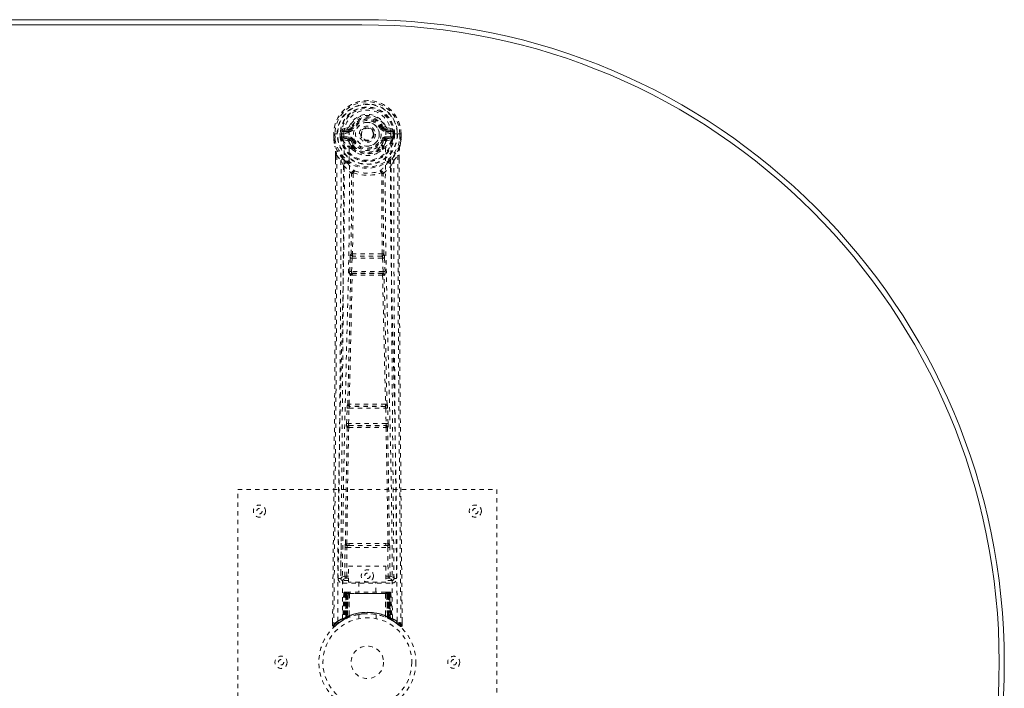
# Model space of a CAD drawing. Header units: inches. Extents: x 27.4 to 110.9, y 47.1 to 76.8.
# Tile 5 of 5: x 88.1 to 110.9, y 61.3 to 76.8. Entities that reach past the tile are written whole.
import ezdxf

# ---------------------------------------------------------------- set-up
doc = ezdxf.new("R2010")
doc.units = ezdxf.units.IN
doc.header["$MEASUREMENT"] = 0
doc.linetypes.add('SLD-Dashed', pattern=[0.075, 0.05, -0.025])
doc.linetypes.add('SLD-Solid', pattern=[0])

msp = doc.modelspace()

# ---------------------------------------------------------------- linework, layer by layer
at = {"color": 7, "linetype": 'SLD-Solid', "lineweight": 15}
for p, q in [((42.288, 76.813), (96.038, 76.813)), ((42.288, 76.695), (96.038, 76.695)), ((96.038, 76.695), (42.288, 76.695))]:
    msp.add_line(p, q, dxfattribs=at)
at = {"color": 7, "linetype": 'SLD-Dashed', "lineweight": 0}
for p, q in [((95.74, 74.34), (95.794, 74.317)), ((95.384, 74.169), (95.384, 74.052)), ((95.388, 74.169), (95.384, 74.169)), ((95.385, 74.17), (95.385, 74.052)), ((95.441, 74.169), (95.388, 74.169)), ((95.413, 74.168), (95.414, 74.052)), ((95.464, 74.168), (95.441, 74.169)), ((95.47, 74.168), (95.464, 74.168)), ((95.62, 74.168), (95.47, 74.168)), ((95.535, 74.096), (95.535, 74.167)), ((95.57, 74.168), (95.564, 74.168)), ((95.564, 74.168), (95.565, 74.097)), ((95.57, 74.09), (95.57, 74.168)), ((95.707, 74.313), (95.588, 74.289)), ((95.618, 74.253), (95.735, 74.273)), ((95.618, 74.253), (95.618, 74.223)), ((95.735, 74.253), (95.618, 74.253)), ((95.735, 74.223), (95.618, 74.223)), ((95.735, 74.273), (95.735, 74.253)), ((95.735, 74.223), (95.735, 74.253)), ((95.79, 74.309), (95.794, 74.317)), ((95.794, 74.317), (95.817, 74.307)), ((96.32, 74.162), (96.319, 74.147)), ((96.32, 74.17), (96.32, 74.162)), ((96.51, 74.307), (96.532, 74.317)), ((96.532, 74.317), (96.536, 74.308)), ((96.592, 74.273), (96.709, 74.253)), ((96.592, 74.273), (96.592, 74.253)), ((96.709, 74.253), (96.592, 74.253)), ((96.592, 74.223), (96.592, 74.253)), ((96.709, 74.223), (96.592, 74.223)), ((96.739, 74.289), (96.62, 74.313)), ((96.706, 74.169), (96.707, 74.168)), ((96.857, 74.168), (96.707, 74.168)), ((96.709, 74.223), (96.709, 74.253)), ((96.756, 74.09), (96.757, 74.168)), ((96.757, 74.168), (96.762, 74.168)), ((96.762, 74.097), (96.762, 74.168)), ((96.792, 74.168), (96.792, 74.095)), ((96.792, 74.168), (96.792, 74.168)), ((96.863, 74.168), (96.857, 74.168)), ((96.886, 74.169), (96.863, 74.168)), ((96.939, 74.169), (96.886, 74.169)), ((96.913, 74.052), (96.913, 74.168)), ((96.943, 74.169), (96.939, 74.169)), ((96.941, 74.052), (96.942, 74.17)), ((96.943, 74.169), (96.942, 74.052)), ((95.384, 74.052), (95.384, 74.048)), ((95.535, 74.095), (95.565, 74.097)), ((95.535, 74.095), (95.535, 74.096)), ((95.565, 74.096), (95.57, 74.077)), ((95.57, 74.077), (95.57, 74.09)), ((95.577, 74.053), (95.58, 74.049)), ((95.59, 74.038), (95.58, 74.048)), ((95.59, 74.038), (95.705, 74.017)), ((95.605, 74.101), (95.605, 74.071)), ((95.605, 74.101), (95.735, 74.101)), ((95.735, 74.046), (95.605, 74.071)), ((95.605, 74.071), (95.735, 74.071)), ((95.735, 74.101), (95.735, 74.071)), ((95.735, 74.046), (95.735, 74.071)), ((95.79, 74.005), (95.782, 74.016)), ((95.817, 74.016), (95.79, 74.005)), ((95.815, 73.884), (95.815, 73.861)), ((96.537, 74.005), (96.51, 74.016)), ((96.511, 73.861), (96.512, 73.884)), ((96.544, 74.017), (96.537, 74.005)), ((96.592, 74.101), (96.592, 74.071)), ((96.592, 74.101), (96.722, 74.101)), ((96.722, 74.071), (96.592, 74.046)), ((96.592, 74.046), (96.592, 74.071)), ((96.592, 74.071), (96.722, 74.071)), ((96.621, 74.017), (96.737, 74.038)), ((96.722, 74.071), (96.722, 74.101)), ((96.747, 74.049), (96.737, 74.038)), ((96.737, 74.038), (96.737, 74.038)), ((96.737, 74.038), (96.737, 74.038)), ((96.747, 74.049), (96.75, 74.053)), ((96.762, 74.096), (96.756, 74.077)), ((96.756, 74.077), (96.756, 74.09)), ((96.762, 74.097), (96.792, 74.095)), ((96.792, 74.095), (96.792, 74.095)), ((96.942, 74.048), (96.942, 74.052)), ((95.427, 73.67), (95.427, 73.568)), ((95.428, 73.669), (95.428, 73.567)), ((95.456, 73.668), (95.552, 73.553)), ((95.792, 73.856), (95.792, 73.879)), ((95.81, 73.811), (95.799, 73.829)), ((96.528, 73.829), (96.516, 73.811)), ((96.535, 73.856), (96.535, 73.879)), ((96.774, 73.553), (96.87, 73.668)), ((96.899, 73.58), (96.899, 73.669)), ((96.9, 73.67), (96.9, 73.581)), ((95.612, 73.441), (95.552, 73.553)), ((96.774, 73.553), (96.715, 73.441)), ((95.784, 71.387), (95.783, 71.387)), ((96.543, 71.387), (96.542, 71.387)), ((95.753, 70.988), (95.765, 71.297)), ((95.765, 71.297), (95.767, 71.331)), ((95.797, 70.986), (95.809, 71.295)), ((95.809, 71.295), (96.517, 71.295)), ((95.828, 71.34), (95.828, 71.34)), ((96.499, 71.34), (95.828, 71.34)), ((96.498, 71.34), (96.499, 71.34)), ((96.517, 71.295), (96.529, 70.986)), ((96.562, 71.297), (96.559, 71.331)), ((96.574, 70.988), (96.562, 71.297)), ((96.529, 70.986), (95.797, 70.986)), ((95.82, 70.937), (95.807, 70.942)), ((95.807, 70.942), (96.519, 70.942)), ((96.519, 70.942), (96.507, 70.937)), ((95.776, 70.894), (95.763, 70.898)), ((96.551, 70.894), (96.564, 70.898)), ((95.683, 67.466), (95.694, 67.819)), ((95.708, 67.909), (95.707, 67.909)), ((95.728, 67.465), (95.739, 67.817)), ((95.739, 67.817), (96.588, 67.817)), ((95.752, 67.862), (95.753, 67.862)), ((96.574, 67.862), (95.752, 67.862)), ((96.574, 67.862), (96.574, 67.862)), ((96.588, 67.817), (96.599, 67.465)), ((96.619, 67.909), (96.619, 67.909)), ((96.643, 67.466), (96.632, 67.819)), ((95.691, 67.376), (95.696, 67.373)), ((96.599, 67.465), (95.728, 67.465)), ((95.741, 67.417), (95.735, 67.42)), ((95.735, 67.42), (96.591, 67.42)), ((96.591, 67.42), (96.586, 67.417)), ((96.63, 67.373), (96.636, 67.376)), ((93.163, 57.938), (93.163, 65.938)), ((93.163, 65.938), (99.163, 65.938)), ((99.163, 65.938), (99.163, 57.938)), ((95.554, 64.695), (95.547, 63.881)), ((95.639, 63.935), (95.646, 64.595)), ((95.684, 63.934), (95.691, 64.594)), ((95.737, 64.685), (95.689, 64.684)), ((95.691, 64.594), (96.636, 64.594)), ((95.7, 64.638), (95.747, 64.638)), ((95.747, 64.638), (96.579, 64.638)), ((96.579, 64.638), (96.627, 64.638)), ((96.638, 64.684), (96.589, 64.685)), ((96.636, 64.594), (96.643, 63.934)), ((96.688, 63.935), (96.681, 64.595)), ((96.779, 63.881), (96.772, 64.695)), ((95.726, 64.161), (96.587, 64.161)), ((95.726, 63.795), (95.726, 64.161)), ((96.587, 64.161), (96.587, 63.795)), ((95.547, 63.881), (95.547, 63.88)), ((95.547, 63.88), (95.547, 63.87)), ((95.547, 63.878), (95.55, 63.86)), ((95.684, 63.889), (95.684, 63.934)), ((95.726, 63.934), (95.684, 63.934)), ((95.726, 63.889), (95.684, 63.889)), ((96.587, 63.934), (96.643, 63.934)), ((96.587, 63.889), (96.643, 63.889)), ((96.688, 63.935), (96.643, 63.934)), ((96.643, 63.889), (96.643, 63.934)), ((96.777, 63.86), (96.78, 63.878)), ((96.779, 63.87), (96.78, 63.88)), ((96.78, 63.88), (96.78, 63.881)), ((95.592, 63.832), (95.592, 63.772)), ((95.726, 63.832), (95.592, 63.832)), ((95.592, 63.772), (96.735, 63.772)), ((96.587, 63.795), (95.726, 63.795)), ((95.968, 63.795), (95.968, 63.563)), ((96.358, 63.563), (96.358, 63.795)), ((96.735, 63.832), (96.587, 63.832)), ((96.735, 63.772), (96.735, 63.832)), ((95.617, 63.534), (95.596, 62.928)), ((95.63, 63.534), (95.609, 62.936)), ((95.63, 63.534), (95.617, 63.534)), ((95.649, 63.534), (95.628, 62.947)), ((95.651, 63.538), (95.629, 62.944)), ((95.648, 63.563), (95.644, 63.562)), ((95.649, 63.563), (95.649, 63.563)), ((95.715, 63.534), (95.649, 63.534)), ((95.656, 63.563), (95.656, 63.561)), ((95.661, 63.563), (95.656, 63.563)), ((95.656, 63.534), (95.656, 62.977)), ((95.67, 63.563), (95.66, 63.563)), ((95.661, 63.534), (96.666, 63.534)), ((95.661, 62.979), (95.661, 63.534)), ((95.669, 62.983), (95.669, 63.534)), ((95.674, 63.563), (95.67, 63.563)), ((95.673, 63.534), (95.673, 62.985)), ((96.653, 63.534), (95.673, 63.534)), ((95.745, 63.563), (95.679, 63.563)), ((95.688, 63.534), (95.688, 62.992)), ((95.691, 63.534), (95.688, 63.534)), ((95.691, 63.534), (96.635, 63.534)), ((95.691, 62.994), (95.691, 63.534)), ((95.696, 62.982), (95.715, 63.534)), ((95.717, 63.534), (95.698, 62.983)), ((95.715, 63.534), (95.717, 63.534)), ((95.74, 63.011), (95.745, 63.535)), ((95.747, 63.534), (95.742, 63.012)), ((95.747, 63.534), (95.745, 63.535)), ((96.579, 63.563), (95.747, 63.563)), ((96.58, 63.534), (95.747, 63.534)), ((96.581, 63.535), (96.58, 63.534)), ((96.584, 63.012), (96.58, 63.534)), ((96.648, 63.563), (96.581, 63.563)), ((96.581, 63.535), (96.586, 63.011)), ((96.61, 63.534), (96.611, 63.534)), ((96.629, 62.983), (96.61, 63.534)), ((96.678, 63.534), (96.611, 63.534)), ((96.611, 63.534), (96.63, 62.982)), ((96.639, 63.534), (96.635, 63.534)), ((96.635, 63.534), (96.635, 62.994)), ((96.639, 62.992), (96.639, 63.534)), ((96.657, 63.563), (96.653, 63.563)), ((96.653, 62.985), (96.653, 63.534)), ((96.666, 63.563), (96.657, 63.563)), ((96.657, 63.534), (96.658, 62.983)), ((96.67, 63.563), (96.665, 63.563)), ((96.666, 63.534), (96.666, 62.979)), ((96.671, 62.977), (96.671, 63.534)), ((96.698, 62.944), (96.676, 63.538)), ((96.678, 63.563), (96.678, 63.563)), ((96.678, 63.534), (96.698, 62.947)), ((96.683, 63.562), (96.679, 63.563)), ((96.696, 63.534), (96.717, 62.936)), ((96.71, 63.534), (96.696, 63.534)), ((96.71, 63.534), (96.731, 62.928)), ((95.596, 62.928), (95.609, 62.936)), ((95.613, 62.922), (95.679, 62.956)), ((95.628, 62.947), (95.696, 62.982)), ((95.636, 62.953), (95.641, 62.952)), ((95.656, 62.977), (95.661, 62.979)), ((95.668, 62.951), (95.656, 62.977)), ((95.668, 62.951), (95.66, 62.946)), ((95.673, 62.953), (95.661, 62.979)), ((95.673, 62.953), (95.668, 62.951)), ((95.681, 62.957), (95.669, 62.983)), ((95.686, 62.959), (95.673, 62.985)), ((95.699, 62.966), (95.673, 62.953)), ((95.679, 62.956), (95.681, 62.957)), ((95.681, 62.957), (95.686, 62.959)), ((95.699, 62.966), (95.688, 62.992)), ((95.703, 62.967), (95.691, 62.994)), ((95.698, 62.983), (95.696, 62.982)), ((95.74, 63.011), (95.742, 63.012)), ((95.743, 62.984), (95.746, 62.985)), ((95.963, 63.045), (95.963, 62.949)), ((96.363, 62.949), (96.363, 63.045)), ((96.58, 62.985), (96.583, 62.984)), ((96.584, 63.012), (96.586, 63.011)), ((96.635, 62.994), (96.624, 62.967)), ((96.627, 62.966), (96.624, 62.967)), ((96.639, 62.992), (96.627, 62.966)), ((96.63, 62.982), (96.629, 62.983)), ((96.63, 62.982), (96.698, 62.947)), ((96.653, 62.985), (96.641, 62.959)), ((96.641, 62.959), (96.645, 62.957)), ((96.658, 62.983), (96.645, 62.957)), ((96.646, 62.957), (96.647, 62.956)), ((96.647, 62.956), (96.714, 62.922)), ((96.666, 62.979), (96.653, 62.953)), ((96.658, 62.951), (96.653, 62.953)), ((96.671, 62.977), (96.658, 62.951)), ((96.666, 62.979), (96.671, 62.977)), ((96.717, 62.936), (96.731, 62.928)), ((95.356, 62.796), (95.386, 62.796)), ((95.357, 62.882), (95.357, 62.797)), ((95.407, 62.774), (95.508, 62.855)), ((95.517, 62.862), (95.578, 62.899)), ((95.581, 62.904), (95.595, 62.911)), ((96.732, 62.911), (96.745, 62.904)), ((96.94, 62.796), (96.92, 62.774)), ((96.97, 62.797), (96.969, 62.881))]:
    msp.add_line(p, q, dxfattribs=at)
at = {"color": 7, "linetype": 'SLD-Dashed', "lineweight": 0, "flags": 128}
for points in [[(95.738, 74.198), (95.743, 74.276), (95.766, 74.352), (95.805, 74.422), (95.859, 74.483), (95.924, 74.532), (95.999, 74.569), (96.08, 74.591), (96.163, 74.599), (96.247, 74.591), (96.328, 74.569), (96.402, 74.532), (96.468, 74.483), (96.522, 74.422), (96.561, 74.352), (96.584, 74.276), (96.589, 74.198)], [(95.384, 74.169), (95.383, 74.169), (95.384, 74.169), (95.387, 74.169), (95.391, 74.169), (95.395, 74.168), (95.401, 74.168), (95.407, 74.168), (95.413, 74.168)], [(95.475, 62.89), (95.481, 64.481), (95.499, 66.07), (95.53, 67.656), (95.568, 69.239), (95.597, 70.479), (95.621, 71.715), (95.63, 72.945), (95.62, 74.168)], [(95.618, 74.223), (95.595, 74.227), (95.575, 74.24)], [(95.584, 62.946), (95.591, 64.532), (95.611, 66.117), (95.644, 67.699), (95.684, 69.278), (95.716, 70.515), (95.74, 71.748), (95.75, 72.977), (95.738, 74.198)], [(95.844, 74.296), (95.839, 74.298), (95.834, 74.3), (95.829, 74.302), (95.825, 74.304), (95.822, 74.305), (95.819, 74.306), (95.817, 74.307), (95.817, 74.307)], [(96.482, 74.296), (96.488, 74.298), (96.493, 74.3), (96.497, 74.302), (96.502, 74.304), (96.505, 74.305), (96.508, 74.306), (96.509, 74.307), (96.51, 74.307)], [(96.742, 62.946), (96.736, 64.532), (96.716, 66.117), (96.683, 67.699), (96.642, 69.278), (96.611, 70.515), (96.586, 71.748), (96.577, 72.977), (96.589, 74.198)], [(96.851, 62.89), (96.846, 64.481), (96.827, 66.07), (96.797, 67.656), (96.759, 69.239), (96.729, 70.479), (96.706, 71.715), (96.696, 72.945), (96.706, 74.168)], [(96.751, 74.24), (96.732, 74.227), (96.709, 74.223)], [(96.762, 74.168), (96.766, 74.168), (96.772, 74.168), (96.781, 74.168), (96.792, 74.168)], [(96.913, 74.168), (96.92, 74.168), (96.926, 74.168), (96.931, 74.168), (96.936, 74.168), (96.94, 74.169), (96.942, 74.169), (96.943, 74.169), (96.943, 74.169)], [(95.384, 74.052), (95.397, 73.957), (95.413, 73.882)], [(95.384, 74.048), (95.385, 74.048), (95.387, 74.048), (95.39, 74.049), (95.394, 74.049), (95.398, 74.05), (95.403, 74.051), (95.408, 74.051), (95.414, 74.052)], [(95.414, 74.052), (95.407, 74.052), (95.401, 74.052), (95.396, 74.052), (95.391, 74.052), (95.387, 74.052), (95.385, 74.052), (95.384, 74.052), (95.384, 74.052)], [(95.384, 74.048), (95.396, 73.96), (95.415, 73.871)], [(95.413, 73.882), (95.413, 73.876), (95.415, 73.871)], [(95.565, 74.096), (95.565, 74.097), (95.565, 74.097)], [(95.57, 74.09), (95.587, 74.098), (95.605, 74.101)], [(95.733, 73.994), (95.719, 74.011), (95.705, 74.017)], [(95.792, 73.879), (95.761, 73.929), (95.733, 73.994)], [(95.79, 74.005), (95.816, 73.944), (95.844, 73.897)], [(95.844, 74.028), (95.839, 74.026), (95.834, 74.024), (95.829, 74.022), (95.825, 74.02), (95.822, 74.018), (95.819, 74.017), (95.817, 74.017), (95.817, 74.016)], [(96.482, 74.028), (96.488, 74.026), (96.493, 74.024), (96.497, 74.022), (96.502, 74.02), (96.505, 74.018), (96.508, 74.017), (96.509, 74.017), (96.51, 74.016)], [(96.535, 73.879), (96.566, 73.929), (96.594, 73.994)], [(96.594, 73.994), (96.607, 74.011), (96.621, 74.017)], [(96.722, 74.101), (96.74, 74.098), (96.756, 74.09)], [(96.762, 74.097), (96.762, 74.097), (96.762, 74.096)], [(96.912, 73.871), (96.929, 73.949), (96.942, 74.048)], [(96.912, 73.871), (96.914, 73.876), (96.914, 73.882)], [(96.942, 74.052), (96.943, 74.052), (96.942, 74.052), (96.939, 74.052), (96.936, 74.052), (96.931, 74.052), (96.925, 74.052), (96.919, 74.052), (96.913, 74.052)], [(96.942, 74.048), (96.941, 74.048), (96.939, 74.048), (96.937, 74.049), (96.933, 74.049), (96.928, 74.05), (96.924, 74.051), (96.918, 74.051), (96.913, 74.052)], [(96.942, 74.052), (96.93, 73.957), (96.914, 73.882)], [(95.456, 73.668), (95.458, 72.854), (95.457, 72.006), (95.455, 71.122), (95.451, 70.32), (95.448, 69.802), (95.444, 69.26), (95.44, 68.694), (95.436, 68.13), (95.432, 67.642), (95.426, 66.995), (95.42, 66.307), (95.413, 65.578), (95.406, 64.901), (95.386, 62.796)], [(95.595, 73.593), (95.494, 73.716), (95.415, 73.871)], [(95.427, 73.67), (95.426, 73.669), (95.427, 73.669), (95.43, 73.669), (95.433, 73.669), (95.438, 73.668), (95.444, 73.668), (95.45, 73.668), (95.456, 73.668)], [(95.81, 73.811), (95.886, 73.752), (95.936, 73.725)], [(96.391, 73.725), (96.441, 73.752), (96.516, 73.811)], [(96.732, 73.593), (96.833, 73.717), (96.912, 73.871)], [(96.87, 73.668), (96.869, 72.93), (96.87, 72.15), (96.872, 71.327), (96.875, 70.461), (96.88, 69.665), (96.885, 68.835), (96.887, 68.644), (96.888, 68.452), (96.89, 68.258), (96.891, 68.125), (96.892, 67.995), (96.893, 67.859), (96.894, 67.718), (96.898, 67.265), (96.903, 66.76), (96.908, 66.205), (96.911, 65.853), (96.915, 65.481), (96.919, 65.078), (96.922, 64.703), (96.927, 64.212), (96.931, 63.776), (96.935, 63.395), (96.938, 63.068), (96.94, 62.796)], [(96.87, 73.668), (96.876, 73.668), (96.882, 73.668), (96.888, 73.668), (96.893, 73.669), (96.897, 73.669), (96.899, 73.669), (96.9, 73.669), (96.9, 73.67)], [(95.427, 73.568), (95.424, 70.951), (95.407, 68.235), (95.382, 65.514), (95.356, 62.796)], [(95.552, 73.553), (95.553, 72.813), (95.551, 72.041), (95.548, 71.238), (95.544, 70.472), (95.539, 69.696), (95.534, 68.92), (95.527, 68.164), (95.521, 67.439), (95.514, 66.764), (95.507, 66.007), (95.5, 65.297), (95.493, 64.6), (95.487, 63.878)], [(95.612, 73.441), (95.603, 70.254), (95.577, 67.066), (95.547, 63.878)], [(95.612, 73.441), (95.696, 73.343), (95.793, 73.256)], [(95.69, 73.505), (95.699, 73.496), (95.705, 73.49)], [(96.533, 73.256), (96.631, 73.343), (96.715, 73.441)], [(96.622, 73.49), (96.627, 73.496), (96.637, 73.505)], [(96.78, 63.878), (96.749, 67.066), (96.724, 70.254), (96.715, 73.441)], [(96.84, 63.878), (96.836, 64.254), (96.832, 64.683), (96.828, 65.153), (96.824, 65.577), (96.821, 65.8), (96.819, 66.023), (96.817, 66.245), (96.815, 66.498), (96.812, 66.753), (96.81, 67), (96.805, 67.504), (96.801, 67.971), (96.797, 68.403), (96.794, 68.826), (96.79, 69.316), (96.784, 70.157), (96.779, 71.005), (96.776, 71.882), (96.774, 72.737), (96.774, 73.553)], [(96.9, 73.581), (96.903, 70.952), (96.92, 68.234), (96.944, 65.515), (96.97, 62.796)], [(95.784, 71.387), (95.795, 72.319), (95.796, 73.248)], [(95.841, 73.266), (95.836, 73.275), (95.83, 73.281), (95.822, 73.285), (95.814, 73.285), (95.806, 73.282), (95.8, 73.276), (95.795, 73.267), (95.793, 73.256)], [(95.831, 73.255), (95.831, 72.325), (95.82, 71.392)], [(95.841, 73.266), (95.835, 73.261), (95.832, 73.258), (95.832, 73.257), (95.831, 73.255)], [(96.533, 73.256), (96.531, 73.267), (96.527, 73.276), (96.52, 73.282), (96.513, 73.285), (96.505, 73.285), (96.497, 73.281), (96.49, 73.275), (96.485, 73.266)], [(96.495, 73.255), (96.495, 73.257), (96.494, 73.258), (96.492, 73.261), (96.485, 73.266)], [(96.507, 71.392), (96.496, 72.325), (96.495, 73.255)], [(96.542, 71.387), (96.532, 72.319), (96.531, 73.248)], [(95.765, 71.297), (95.77, 71.297), (95.78, 71.296), (95.794, 71.296), (95.809, 71.295)], [(95.809, 71.295), (95.81, 71.304), (95.812, 71.312), (95.816, 71.327), (95.822, 71.336), (95.825, 71.339), (95.826, 71.34), (95.828, 71.34)], [(96.517, 71.295), (96.525, 71.296), (96.533, 71.296), (96.54, 71.296), (96.546, 71.296), (96.552, 71.297), (96.556, 71.297), (96.56, 71.297), (96.562, 71.297)], [(95.753, 70.988), (95.755, 70.988), (95.758, 70.988), (95.762, 70.988), (95.768, 70.988), (95.774, 70.987), (95.782, 70.987), (95.789, 70.987), (95.797, 70.986)], [(95.807, 70.942), (95.802, 70.946), (95.799, 70.955), (95.797, 70.97), (95.797, 70.978), (95.797, 70.986)], [(96.529, 70.986), (96.53, 70.978), (96.53, 70.97), (96.528, 70.955), (96.524, 70.946), (96.519, 70.942)], [(96.529, 70.986), (96.537, 70.987), (96.545, 70.987), (96.552, 70.987), (96.559, 70.988), (96.564, 70.988), (96.569, 70.988), (96.572, 70.988), (96.574, 70.988)], [(95.708, 67.909), (95.743, 69.404), (95.776, 70.894)], [(95.742, 67.911), (95.778, 69.407), (95.811, 70.899)], [(96.515, 70.899), (96.549, 69.407), (96.584, 67.911)], [(96.619, 67.909), (96.584, 69.404), (96.551, 70.894)], [(95.694, 67.819), (95.696, 67.852), (95.696, 67.854)], [(95.694, 67.819), (95.696, 67.819), (95.699, 67.818), (95.703, 67.818), (95.709, 67.818), (95.715, 67.818), (95.723, 67.818), (95.731, 67.817), (95.739, 67.817)], [(95.712, 67.889), (95.711, 67.891), (95.708, 67.909)], [(96.588, 67.817), (96.596, 67.817), (96.604, 67.818), (96.611, 67.818), (96.618, 67.818), (96.623, 67.818), (96.628, 67.818), (96.631, 67.819), (96.632, 67.819)], [(96.632, 67.819), (96.631, 67.852), (96.63, 67.854)], [(95.656, 64.683), (95.672, 66.029), (95.696, 67.373)], [(95.683, 67.466), (95.685, 67.466), (95.688, 67.466), (95.692, 67.466), (95.698, 67.465), (95.705, 67.465), (95.712, 67.465), (95.72, 67.465), (95.728, 67.465)], [(95.689, 64.684), (95.705, 66.031), (95.73, 67.376)], [(96.596, 67.376), (96.621, 66.031), (96.638, 64.684)], [(96.599, 67.465), (96.607, 67.465), (96.615, 67.465), (96.622, 67.465), (96.629, 67.465), (96.634, 67.466), (96.639, 67.466), (96.642, 67.466), (96.643, 67.466)], [(96.671, 64.683), (96.655, 66.029), (96.63, 67.373)], [(95.646, 64.595), (95.651, 64.595), (95.661, 64.595), (95.675, 64.594), (95.691, 64.594)], [(95.7, 64.638), (95.683, 64.642), (95.672, 64.65)], [(95.737, 64.685), (95.949, 64.685), (96.163, 64.685), (96.378, 64.685), (96.589, 64.685)], [(95.747, 64.638), (95.952, 64.639), (96.158, 64.639), (96.369, 64.639), (96.579, 64.638)], [(96.636, 64.594), (96.651, 64.594), (96.666, 64.595), (96.676, 64.595), (96.681, 64.595)], [(95.639, 63.935), (95.57, 63.906), (95.549, 63.88)], [(95.592, 63.832), (95.615, 63.861), (95.684, 63.889)], [(95.639, 63.935), (95.644, 63.935), (95.654, 63.935), (95.668, 63.934), (95.684, 63.934)], [(96.643, 63.889), (96.712, 63.861), (96.735, 63.832)], [(96.78, 63.878), (96.757, 63.906), (96.688, 63.935)], [(95.617, 63.534), (95.62, 63.534), (95.628, 63.534), (95.641, 63.534), (95.656, 63.534)], [(95.669, 63.534), (95.655, 63.534), (95.642, 63.534), (95.634, 63.534), (95.63, 63.534)], [(95.649, 63.534), (95.649, 63.534), (95.651, 63.534), (95.654, 63.534), (95.659, 63.534), (95.665, 63.534), (95.672, 63.534), (95.68, 63.534), (95.688, 63.534)], [(95.67, 63.561), (95.666, 63.562), (95.663, 63.562), (95.662, 63.563), (95.662, 63.563)], [(95.727, 63.553), (95.72, 63.544), (95.717, 63.534)], [(95.745, 63.535), (95.73, 63.549), (95.727, 63.553)], [(96.581, 63.535), (96.596, 63.549), (96.6, 63.553)], [(96.61, 63.534), (96.606, 63.544), (96.6, 63.553)], [(96.639, 63.534), (96.647, 63.534), (96.654, 63.534), (96.661, 63.534), (96.667, 63.534), (96.672, 63.534), (96.676, 63.534), (96.678, 63.534), (96.678, 63.534)], [(96.649, 63.563), (96.648, 63.563), (96.647, 63.563)], [(96.664, 63.563), (96.664, 63.563), (96.663, 63.562), (96.661, 63.562), (96.657, 63.561)], [(96.696, 63.534), (96.693, 63.534), (96.684, 63.534), (96.672, 63.534), (96.657, 63.534)], [(96.671, 63.534), (96.686, 63.534), (96.699, 63.534), (96.707, 63.534), (96.71, 63.534)], [(96.678, 63.534), (96.677, 63.541), (96.676, 63.543)], [(95.966, 63.045), (95.964, 63.045), (95.982, 63.048), (96.02, 63.054), (96.075, 63.059), (96.139, 63.063), (96.163, 63.063)], [(96.697, 62.931), (96.691, 62.934), (96.658, 62.951)], [(96.7, 62.939), (96.699, 62.945), (96.699, 62.947)], [(96.737, 62.911), (96.731, 62.922), (96.726, 62.936)], [(95.36, 62.797), (95.361, 62.789), (95.365, 62.781), (95.37, 62.775), (95.376, 62.77), (95.383, 62.767), (95.391, 62.766), (95.398, 62.768), (95.404, 62.772)], [(96.73, 62.922), (96.73, 62.928), (96.73, 62.929)], [(96.922, 62.776), (96.929, 62.772), (96.937, 62.77), (96.945, 62.769), (96.953, 62.771), (96.96, 62.774), (96.965, 62.78), (96.968, 62.786), (96.97, 62.794)], [(96.97, 62.796), (96.97, 62.797), (96.968, 62.796), (96.961, 62.796), (96.952, 62.796), (96.946, 62.796), (96.94, 62.796)]]:
    msp.add_lwpolyline(points, dxfattribs=at)
at = {"color": 7, "linetype": 'SLD-Dashed', "lineweight": 0}
for centre, radius in [((96.163, 74.162), 0.7), ((96.163, 74.162), 0.69), ((96.163, 74.162), 0.623), ((96.163, 74.162), 0.32), ((96.163, 74.162), 0.275), ((96.163, 74.162), 0.187), ((96.163, 74.162), 0.156), ((96.163, 74.162), 0.142), ((96.163, 74.162), 0.14), ((96.163, 74.162), 0.138), ((93.663, 65.438), 0.141), ((93.663, 65.438), 0.0625), ((98.663, 65.438), 0.141), ((98.663, 65.438), 0.0625), ((96.163, 63.938), 0.141), ((96.163, 63.938), 0.0625), ((96.163, 61.938), 1.125), ((96.163, 61.938), 1.03), ((96.163, 61.938), 0.376), ((94.163, 61.938), 0.141), ((98.163, 61.938), 0.14), ((94.163, 61.938), 0.0625), ((98.163, 61.938), 0.0625)]:
    msp.add_circle(centre, radius, dxfattribs=at)
at = {"color": 7, "linetype": 'SLD-Solid', "lineweight": 15}
for radius in [14.875, 14.757, 14.757]:
    msp.add_arc((96.038, 61.938), radius, 270, 90, dxfattribs=at)
at = {"color": 7, "linetype": 'SLD-Dashed', "lineweight": 0}
for centre, radius, start, end in [((96.163, 74.162), 0.78, 0, 179.4852), ((96.163, 74.162), 0.78, 0.5288, 179.4712), ((96.163, 74.162), 0.75, 0.4561, 179.5439), ((96.163, 74.162), 0.629, 0.5443, 179.4557), ((96.163, 74.162), 0.599, 0.5443, 179.4557), ((96.163, 74.175), 0.543, 359.3659, 180.6341), ((96.163, 74.162), 0.459, 22.774, 157.226), ((95.698, 74.357), 0.0455, 281.3614, 337.4616), ((96.163, 74.162), 0.4, 22.774, 157.226), ((96.163, 74.162), 0.376, 22.774, 157.226), ((96.163, 74.162), 0.346, 22.7737, 157.2263), ((96.163, 74.162), 0.275, 89.0539, 269.0534), ((96.163, 74.162), 0.275, 269.0537, 89.0536), ((96.016, 75.624), 1.405, 291.5645, 293.9841), ((96.629, 74.357), 0.0455, 202.5202, 258.6528), ((95.558, 75.041), 0.873, 268.4833, 270.4278), ((96.163, 74.162), 0.593, 172.3909, 179.4476), ((95.779, 74.213), 0.206, 158.3405, 172.3386), ((95.617, 74.283), 0.0299, 167.8979, 271.9461), ((95.737, 73.957), 0.242, 89.7336, 118.8269), ((95.735, 74.303), 0.0301, 162.345, 268.579), ((95.729, 74.345), 0.0715, 274.7851, 329.7528), ((95.735, 74.342), 0.089, 270, 337.226), ((95.735, 74.342), 0.119, 269.9999, 337.2257), ((96.592, 74.342), 0.119, 202.7743, 270.0001), ((96.592, 74.342), 0.089, 202.774, 270), ((96.598, 74.345), 0.0714, 210.3129, 265.2501), ((96.588, 73.949), 0.249, 61.7055, 89.8617), ((96.591, 74.303), 0.0301, 271.4524, 17.6236), ((96.71, 74.283), 0.0299, 268.0499, 12.106), ((96.547, 74.213), 0.206, 7.6643, 21.652), ((96.163, 74.162), 0.593, 0.5524, 7.6091), ((95.414, 74.052), 0.03, 180.2178, 185.2738), ((96.163, 74.162), 0.787, 188.3239, 351.6761), ((94.225, 73.698), 1.202, 358.6566, 8.8135), ((96.163, 74.162), 0.758, 188.3238, 351.6762), ((96.163, 74.162), 0.632, 186.0643, 353.9357), ((96.163, 74.162), 0.602, 186.2697, 353.7303), ((95.654, 74.085), 0.0845, 185.4169, 202.6091), ((95.604, 74.04), 0.0306, 89.0433, 156.1675), ((96.031, 74.257), 0.497, 204.8142, 243.6299), ((95.97, 74.258), 0.439, 210.0687, 246.0866), ((95.735, 74.016), 0.0299, 91.048, 179.0069), ((95.763, 73.989), 0.031, 31.5892, 170.0547), ((95.735, 73.982), 0.119, 22.7732, 90.0004), ((95.735, 73.982), 0.089, 22.774, 90), ((95.733, 73.989), 0.0567, 28.2271, 87.9792), ((95.822, 73.876), 0.0305, 43.9322, 174.3713), ((95.814, 73.833), 0.0505, 88.262, 115.7592), ((95.843, 73.86), 0.0371, 89.2715, 139.8374), ((96.163, 74.173), 0.453, 219.7485, 320.2509), ((96.163, 74.162), 0.376, 202.774, 337.226), ((96.163, 74.162), 0.346, 202.7741, 337.2259), ((96.163, 74.156), 0.411, 219.0115, 320.9885), ((96.163, 74.162), 0.156, 245.1542, 290.0596), ((96.592, 73.982), 0.119, 89.9996, 157.2268), ((96.098, 74.158), 0.465, 325.8376, 340.7948), ((96.505, 73.876), 0.0305, 5.636, 136.0644), ((96.483, 73.86), 0.0371, 40.167, 90.728), ((96.592, 73.982), 0.089, 90, 157.226), ((96.513, 73.833), 0.0504, 64.2236, 91.7575), ((96.3, 74.252), 0.491, 296.1266, 335.5131), ((96.356, 74.258), 0.44, 293.9343, 329.9021), ((96.563, 73.989), 0.031, 10.1665, 148.1958), ((96.594, 73.99), 0.0565, 91.9605, 151.5628), ((96.591, 74.016), 0.0299, 1.0028, 88.9468), ((96.722, 74.04), 0.0305, 23.8251, 90.9642), ((96.642, 74.093), 0.115, 339.7037, 352.2703), ((98.101, 73.698), 1.202, 171.1863, 181.3423), ((91.837, 73.029), 3.675, 10.0102, 13.2382), ((95.814, 73.811), 0.0506, 88.2566, 115.6739), ((95.836, 73.853), 0.0444, 175.0057, 212.6961), ((95.851, 73.806), 0.0404, 127.2353, 172.6801), ((95.848, 73.862), 0.0326, 181.6472, 227.8224), ((96.163, 74.199), 0.494, 226.9723, 313.0277), ((96.163, 74.143), 0.476, 241.4726, 298.5265), ((96.479, 73.862), 0.0326, 312.1646, 358.3659), ((96.476, 73.806), 0.0404, 7.303, 52.7838), ((96.513, 73.811), 0.0506, 64.3241, 91.7454), ((96.49, 73.853), 0.0444, 327.3963, 5.0007), ((100.489, 73.029), 3.675, 166.7618, 169.9898), ((96.015, 73.105), 0.644, 130.7406, 135.9085), ((97.138, 75.167), 2.204, 225.569, 228.9417), ((95.673, 73.438), 0.0608, 58.0324, 177.6162), ((96.432, 73.999), 0.887, 215.0289, 230.8692), ((95.895, 73.999), 0.887, 309.1298, 324.9717), ((96.654, 73.438), 0.0608, 2.3835, 121.9701), ((95.188, 75.167), 2.205, 311.059, 314.431), ((96.313, 73.106), 0.643, 44.0848, 49.2659), ((95.854, 73.252), 0.0608, 73.4573, 176.3317), ((95.781, 73.249), 0.0143, 356.6412, 32.4513), ((95.828, 73.175), 0.0795, 87.4927, 113.9461), ((95.918, 73.247), 0.0786, 126.2598, 166.6787), ((96.163, 74.176), 0.965, 250.5267, 289.4743), ((96.163, 74.103), 0.844, 249.7728, 290.2275), ((96.472, 73.252), 0.0608, 3.6683, 106.5427), ((96.409, 73.247), 0.0786, 13.3212, 53.7404), ((96.499, 73.175), 0.0795, 66.0527, 92.5072), ((96.545, 73.249), 0.0143, 147.5487, 183.3588), ((95.86, 71.335), 0.0933, 145.8654, 182.4683), ((95.828, 71.385), 0.0451, 177.8573, 268.9554), ((95.814, 71.304), 0.0889, 86.1784, 109.6244), ((95.829, 71.386), 0.0451, 177.8507, 268.9518), ((95.906, 71.38), 0.0873, 171.8111, 206.8102), ((96.163, 38.67), 32.724, 89.399, 90.601), ((96.42, 71.38), 0.0873, 333.1898, 8.1889), ((96.497, 71.386), 0.0451, 271.0463, 2.1513), ((96.498, 71.385), 0.0451, 271.0403, 2.1471), ((96.513, 71.305), 0.0879, 70.239, 93.9582), ((96.466, 71.335), 0.0933, 357.5371, 34.1343), ((96.163, 37.972), 33.37, 89.4251, 90.5749), ((96.459, 71.297), 0.0588, 357.8294, 46.6375), ((95.916, 70.961), 0.165, 170.5967, 202.3636), ((95.808, 70.896), 0.0451, 90.8638, 177.5096), ((95.821, 70.892), 0.0451, 90.8948, 177.4015), ((95.872, 70.906), 0.0607, 148.3035, 186.2262), ((96.163, 103.817), 32.881, 269.4018, 270.5982), ((96.506, 70.892), 0.0451, 2.6042, 89.1025), ((96.454, 70.905), 0.0613, 353.939, 31.5313), ((96.519, 70.896), 0.0451, 2.4891, 89.1375), ((96.411, 70.961), 0.165, 337.6354, 9.4042), ((95.805, 70.807), 0.0919, 86.0244, 108.5445), ((96.163, 107.925), 37.028, 269.4553, 270.5445), ((96.522, 70.807), 0.092, 71.4704, 93.9863), ((95.814, 67.858), 0.118, 154.6377, 182.0205), ((95.753, 67.907), 0.0451, 178.3703, 269.3693), ((95.734, 67.787), 0.125, 86.4439, 102.2374), ((95.752, 67.906), 0.0433, 202.774, 270.2215), ((95.801, 67.823), 0.0626, 141.5425, 185.5207), ((95.811, 67.9), 0.0697, 170.92, 213.0613), ((96.163, 34.34), 33.574, 89.2814, 90.7187), ((96.163, 34.514), 33.351, 89.2944, 90.7056), ((96.516, 67.9), 0.0697, 326.9323, 9.0864), ((96.573, 67.907), 0.0451, 270.6353, 1.6281), ((96.574, 67.907), 0.0451, 270.6338, 1.6237), ((96.526, 67.823), 0.0626, 354.4771, 38.4597), ((96.592, 67.788), 0.123, 77.6586, 93.6601), ((96.513, 67.858), 0.118, 357.9869, 25.3611), ((95.903, 67.438), 0.222, 172.8834, 196.3582), ((95.736, 67.375), 0.0451, 90.5581, 178.0574), ((95.742, 67.372), 0.0451, 90.5798, 178.0312), ((95.723, 67.24), 0.136, 86.7415, 101.1102), ((95.787, 67.451), 0.0601, 166.9039, 211.3992), ((95.787, 67.383), 0.0567, 143.3882, 187.52), ((96.163, 103.504), 36.131, 269.3135, 270.6866), ((96.163, 100.449), 33.035, 269.2676, 270.7324), ((96.585, 67.372), 0.0451, 1.9707, 89.4221), ((96.54, 67.383), 0.057, 352.6045, 36.4876), ((96.54, 67.451), 0.0601, 328.5908, 13.1062), ((96.591, 67.375), 0.0451, 1.9426, 89.4419), ((96.604, 67.24), 0.136, 78.8626, 93.2823), ((96.423, 67.438), 0.222, 343.6411, 7.1173), ((95.935, 64.608), 0.289, 164.984, 182.6441), ((95.682, 64.426), 0.258, 88.4495, 95.7711), ((95.694, 64.681), 0.0384, 177.0753, 235.371), ((95.764, 64.678), 0.0757, 175.356, 211.8308), ((95.768, 64.602), 0.0773, 151.6295, 185.4587), ((95.802, 64.675), 0.0652, 170.5376, 213.5539), ((96.525, 64.675), 0.0652, 326.4346, 9.438), ((96.563, 64.678), 0.075, 327.9982, 4.8139), ((96.625, 64.684), 0.0456, 271.9223, 359.0019), ((96.559, 64.602), 0.0773, 354.5348, 28.3819), ((96.645, 64.427), 0.258, 84.2213, 91.5582), ((96.392, 64.608), 0.289, 357.3539, 15.0211), ((95.529, 66.74), 2.862, 269.1592, 270.3602), ((95.591, 63.877), 0.105, 179.3659, 270.0822), ((95.592, 63.877), 0.045, 202.0106, 269.9803), ((95.684, 63.934), 0.0451, 179.6181, 269.5736), ((96.642, 63.934), 0.0451, 270.4253, 0.3586), ((96.735, 63.877), 0.105, 269.9152, 0.6367), ((96.735, 63.877), 0.045, 270.0175, 337.9915), ((96.798, 66.748), 2.87, 269.642, 270.8398), ((95.647, 63.533), 0.03, 90.0041, 178.0024), ((95.648, 63.532), 0.0305, 110.7107, 177.6503), ((95.66, 63.533), 0.03, 113.4941, 178.027), ((95.661, 63.531), 0.0315, 89.3097, 122.3719), ((95.679, 63.533), 0.03, 90.0611, 178.071), ((95.683, 63.528), 0.0353, 81.8118, 170.6758), ((95.678, 63.679), 0.12, 255.9128, 259.5515), ((96.072, 63.541), 0.412, 176.9443, 180.9755), ((96.518, 63.537), 0.848, 178.4181, 180.2259), ((96.096, 63.541), 0.422, 177.0374, 180.966), ((96.133, 63.541), 0.446, 177.1813, 180.9057), ((96.137, 63.541), 0.446, 177.1812, 180.9057), ((95.745, 63.533), 0.0299, 90.1839, 178.2048), ((95.748, 63.536), 0.0266, 90.7976, 141.4479), ((96.579, 63.536), 0.0265, 38.3604, 89.3883), ((96.581, 63.533), 0.0299, 1.7952, 89.8161), ((96.193, 63.541), 0.442, 359.0834, 2.8389), ((96.197, 63.541), 0.442, 359.0788, 2.8343), ((96.648, 63.533), 0.03, 1.9316, 89.9363), ((96.232, 63.541), 0.422, 359.0352, 2.9707), ((96.235, 63.541), 0.423, 359.0445, 2.9707), ((96.254, 63.541), 0.412, 359.0187, 3.043), ((96.666, 63.531), 0.0315, 57.9473, 90.6842), ((96.65, 63.673), 0.114, 280.0896, 283.9865), ((95.841, 63.537), 0.83, 359.7743, 1.622), ((96.666, 63.533), 0.03, 1.9885, 66.5606), ((96.68, 63.533), 0.03, 1.9931, 89.996), ((96.678, 63.532), 0.0305, 2.366, 69.3678), ((96.163, 61.937), 1.158, 47.8714, 132.1369), ((96.149, 61.704), 1.364, 114.449, 119.585), ((96.163, 61.906), 1.19, 60.8801, 119.1199), ((95.625, 62.958), 0.0429, 197.0127, 245.8238), ((95.58, 62.937), 0.0299, 300.3008, 358.0973), ((96.157, 62.298), 0.844, 126.4951, 131.7205), ((96.163, 61.938), 1.127, 60.4733, 119.5267), ((96.139, 62.326), 0.808, 125.5366, 130.9171), ((95.612, 63.079), 0.137, 269.4084, 293.5146), ((95.598, 62.948), 0.0299, 299.2533, 358.1987), ((96.151, 62.316), 0.82, 124.4068, 129.6107), ((95.644, 63.059), 0.109, 271.2477, 300.4799), ((96.163, 61.939), 1.155, 64.2142, 115.7858), ((96.163, 61.939), 1.155, 64.9105, 115.0895), ((95.666, 62.983), 0.0297, 295.5333, 358.5218), ((95.668, 62.984), 0.0297, 295.4506, 358.5237), ((96.056, 62.17), 0.872, 113.5623, 115.4794), ((96.163, 61.939), 1.155, 65.8866, 114.1134), ((96.121, 62.383), 0.734, 121.2426, 125.2397), ((95.714, 62.995), 0.031, 340.2181, 31.692), ((96.163, 61.975), 1.12, 67.9257, 112.0743), ((95.713, 62.994), 0.0345, 344.8315, 31.0547), ((96.614, 62.994), 0.0345, 148.9559, 195.1676), ((96.613, 62.995), 0.0311, 148.3268, 199.6445), ((96.207, 62.385), 0.732, 54.754, 58.7694), ((96.161, 61.934), 1.132, 60.792, 65.6989), ((96.659, 62.984), 0.0297, 181.4763, 244.5494), ((96.66, 62.983), 0.0297, 181.484, 244.4682), ((96.176, 62.316), 0.82, 50.3893, 55.5932), ((96.187, 62.324), 0.81, 49.091, 54.4554), ((96.153, 61.916), 1.154, 59.9253, 63.957), ((96.174, 62.304), 0.837, 48.2565, 53.5279), ((96.247, 62.084), 0.96, 59.6212, 62.5228), ((96.728, 62.948), 0.0299, 181.8055, 240.7503), ((96.729, 62.948), 0.03, 196.8622, 241.2461), ((96.747, 62.937), 0.0299, 181.9027, 239.6992), ((96.701, 62.958), 0.0429, 294.1726, 342.988), ((96.177, 61.702), 1.366, 60.4187, 65.5472), ((96.162, 61.898), 1.206, 124.6789, 131.8734), ((95.386, 62.796), 0.03, 179.4725, 312.1509), ((95.442, 62.826), 0.063, 208.4534, 235.9547), ((96.159, 61.944), 1.12, 124.6367, 132.1026), ((95.505, 62.89), 0.03, 180.2599, 304.0782), ((96.163, 61.938), 1.127, 119.5267, 124.6578), ((95.566, 62.929), 0.03, 301.0755, 358.0214), ((96.019, 62.186), 0.841, 118.7958, 120.3445), ((96.163, 61.938), 1.127, 55.3416, 60.474), ((96.78, 62.965), 0.0707, 211.46, 238.8862), ((96.188, 61.979), 1.08, 58.9059, 59.8245), ((96.761, 62.929), 0.03, 181.9893, 238.9138), ((96.821, 62.89), 0.03, 235.9269, 359.7349), ((96.168, 61.944), 1.12, 47.8952, 55.3635), ((96.169, 61.903), 1.2, 48.104, 55.3369), ((96.94, 62.796), 0.03, 227.8478, 0.5308)]:
    msp.add_arc(centre, radius, start, end, dxfattribs=at)

doc.saveas('drawing.dxf')
